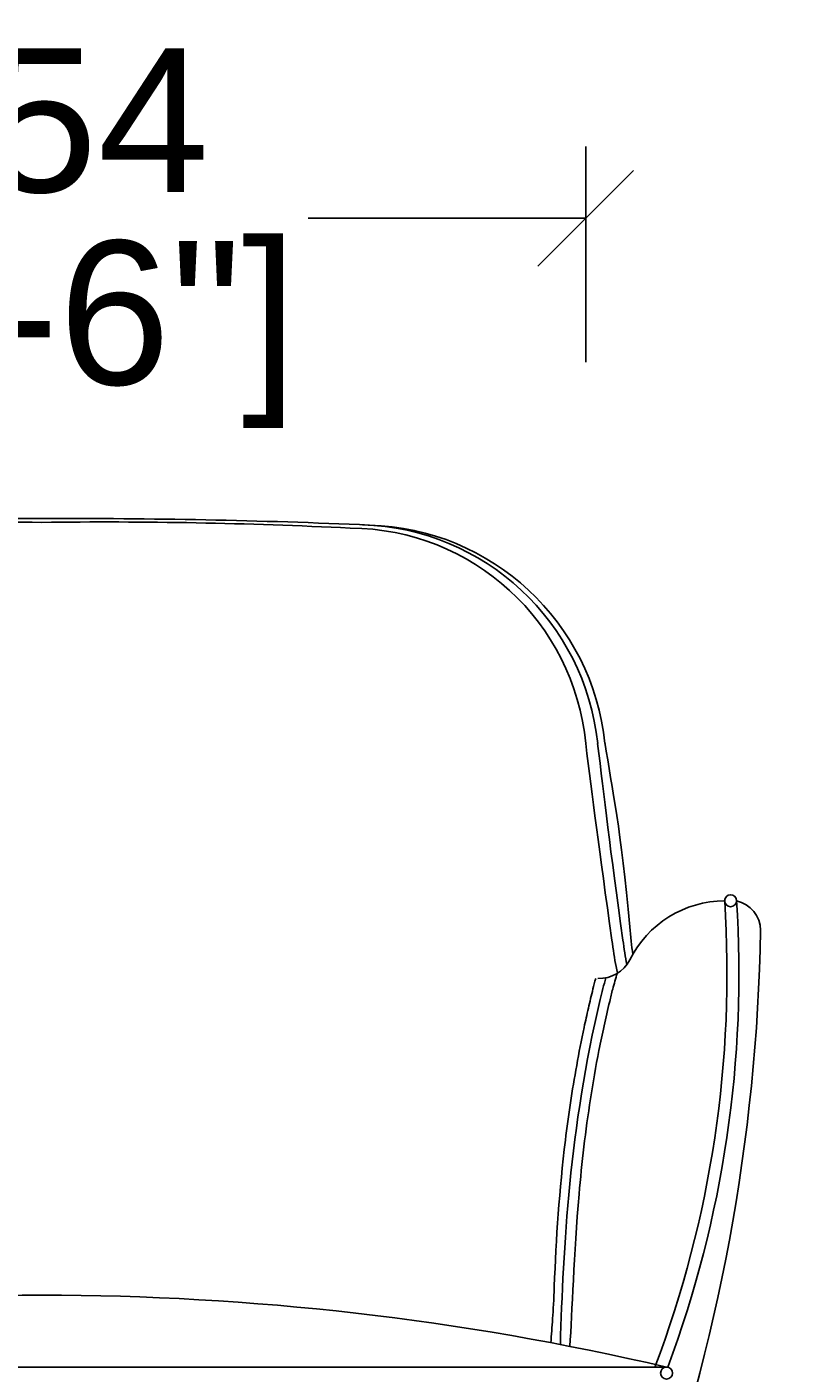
# Model space of a CAD drawing. Header units: centimetres. Extents: x -1 to 3462, y -8473 to -4832.
# Tile 9 of 18: x 781 to 1104, y -6039 to -5477. Entities that reach past the tile are written whole.
import ezdxf

# ---------------------------------------------------------------- set-up
doc = ezdxf.new("R2010")
doc.units = ezdxf.units.CM
doc.layers.add('CC-DIMENSION', color=251, linetype='Continuous')
doc.layers.add('Livello 1', color=1, linetype='Continuous')
doc.styles.add('Cassina', font='arial.ttf')
doc.dimstyles.new('ABACO custom interiors_ass', dxfattribs={"dimtxt": 3, "dimasz": 2, "dimexe": 1.5, "dimexo": 2, "dimgap": 0.5, "dimtad": 0, "dimdec": 0, "dimzin": 0, "dimdsep": 46, "dimtxsty": 'Cassina', "dimblk": 'OBLIQUE', "dimcen": 1, "dimclrd": 256, "dimclre": 256, "dimclrt": 7, "dimadec": 0, "dimazin": 0, "dimtfac": 1, "dimtdec": 0, "dimtofl": 0, "dimtmove": 1, "dimatfit": 2, "dimldrblk": 'OBLIQUE', "dimfxl": 3, "dimfxlon": 1, "dimtolj": 1, "dimtzin": 0, "dimarcsym": 1})

# ---------------------------------------------------------------- blocks, each defined once
blk = doc.blocks.new('_Oblique')
at = {"color": 0, "linetype": 'ByBlock', "lineweight": -2}
blk.add_line((-0.5, -0.5), (0.5, 0.5), dxfattribs=at)
blk = doc.blocks.new('*D73')
at = {"layer": 'CC-DIMENSION', "lineweight": -2, "transparency": 16777216}
for p, q in [((1487.29, -5839.47), (1577.29, -5839.47)), ((1547.29, -5839.47), (1547.29, -6004.9)), ((1547.29, -6532.47), (1547.29, -6367.05)), ((1487.29, -6532.47), (1577.29, -6532.47))]:
    blk.add_line(p, q, dxfattribs=at)
at = {"layer": 'Defpoints', "color": 0, "transparency": 16777216}
for p in [(1074.28, -5839.47), (1547.29, -5839.47), (1036.99, -6532.47)]:
    blk.add_point(p, dxfattribs=at)
at = {"layer": 'CC-DIMENSION', "lineweight": -2, "transparency": 16777216, "xscale": 40, "yscale": 40, "zscale": 40}
for p, rotation in [((1547.29, -5839.47), 90), ((1547.29, -6532.47), 270)]:
    blk.add_blockref('_Oblique', p, dxfattribs=dict(at, rotation=rotation))
at = {"layer": 'CC-DIMENSION', "color": 7, "transparency": 16777216, "char_height": 60, "attachment_point": 5, "rotation": 90, "style": 'Cassina'}
for s, insert in [('\\A1;[2\'-3 1/2"]', (1596.13, -6185.97)), ('\\A1;693', (1506.63, -6185.97))]:
    blk.add_mtext(s, dxfattribs=dict(at, insert=insert))
blk = doc.blocks.new('*D74')
at = {"layer": 'CC-DIMENSION', "lineweight": -2, "transparency": 16777216}
for p, q in [((1185, -6036.62), (1275, -6036.62)), ((1245, -6036.62), (1245, -6103.47)), ((1245, -6532.47), (1245, -6465.63)), ((1185, -6532.47), (1275, -6532.47))]:
    blk.add_line(p, q, dxfattribs=at)
at = {"layer": 'Defpoints', "color": 0, "transparency": 16777216}
for p in [(786.78, -6036.62), (1245, -6036.62), (1041.99, -6532.47)]:
    blk.add_point(p, dxfattribs=at)
at = {"layer": 'CC-DIMENSION', "lineweight": -2, "transparency": 16777216, "xscale": 40, "yscale": 40, "zscale": 40}
for p, rotation in [((1245, -6036.62), 90), ((1245, -6532.47), 270)]:
    blk.add_blockref('_Oblique', p, dxfattribs=dict(at, rotation=rotation))
at = {"layer": 'CC-DIMENSION', "color": 7, "transparency": 16777216, "char_height": 60, "attachment_point": 5, "rotation": 90, "style": 'Cassina'}
for s, insert in [('\\A1;[1\'-7 1/2"]', (1293.84, -6284.55)), ('\\A1;496', (1204.36, -6284.55))]:
    blk.add_mtext(s, dxfattribs=dict(at, insert=insert))
blk = doc.blocks.new('*D75')
at = {"layer": 'CC-DIMENSION', "lineweight": -2, "transparency": 16777216}
for p, q in [((559.77, -5617.11), (559.77, -5527.11)), ((1013.79, -5617.11), (1013.79, -5527.11)), ((559.77, -5557.11), (675.6, -5557.11)), ((1013.79, -5557.11), (897.95, -5557.11))]:
    blk.add_line(p, q, dxfattribs=at)
at = {"layer": 'Defpoints', "color": 0, "transparency": 16777216}
for p in [(1013.79, -5557.11), (559.77, -5776.35), (1013.79, -5776.35)]:
    blk.add_point(p, dxfattribs=at)
at = {"layer": 'CC-DIMENSION', "lineweight": -2, "transparency": 16777216, "xscale": 40, "yscale": 40, "zscale": 40, "rotation": 180}
blk.add_blockref('_Oblique', (559.77, -5557.11), dxfattribs=at)
at = {"layer": 'CC-DIMENSION', "lineweight": -2, "transparency": 16777216, "xscale": 40, "yscale": 40, "zscale": 40}
blk.add_blockref('_Oblique', (1013.79, -5557.11), dxfattribs=at)
at = {"layer": 'CC-DIMENSION', "color": 7, "transparency": 16777216, "char_height": 60, "attachment_point": 5, "style": 'Cassina'}
for s, insert in [('\\A1;454', (786.78, -5516.6)), ('\\A1;[1\'-6"]', (786.78, -5605.57))]:
    blk.add_mtext(s, dxfattribs=dict(at, insert=insert))

msp = doc.modelspace()

# ---------------------------------------------------------------- linework, layer by layer
at = {"layer": 'Livello 1'}
for p in [(526.03, -6036.62), (1047.53, -6036.62)]:
    msp.add_line(p, (786.78, -6036.62), dxfattribs=at)
for points in [[(786.78, -5682.47, 0.012211), (649.92, -5685.17, 0.376145), (551.72, -5776.36)], [(658.01, -5686.44, -0.015695), (786.78, -5684.04)], [(786.78, -5682.47, -0.012211), (923.63, -5685.17, -0.376145), (1021.83, -5776.36)], [(915.55, -5686.44, 0.015695), (786.78, -5684.04)], [(1018.79, -5776.35, 0.37554), (920.59, -5685.07)], [(1076.78, -5842.02, -0.349793), (1086.77, -5854.29, -0.082771), (1039.64, -6109.12)]]:
    msp.add_lwpolyline(points, format="xyb", dxfattribs=at)
for centre in [(1074.28, -5841.97), (1047.53, -6039.12)]:
    msp.add_circle(centre, 2.5, dxfattribs=at)
for centre, radius, start, end in [((915.09, -5785.57), 99.12, 5.3372, 89.7385), ((1072.09, -5886.6), 44.63, 90.3977, 153.4349), ((607.63, -5872.09), 465.12, 339.2835, 3.6998), ((607.63, -5872.09), 470.12, 339.5079, 3.6998), ((1019.45, -5860.11), 14.31, 267.8693, 332.8079), ((786.78, -7154.8), 1148.18, 76.87368, 103.12632)]:
    msp.add_arc(centre, radius, start, end, dxfattribs=at)
for points, knots in [([(1027.16, -5872.16), (1026.89, -5871.31), (1025.98, -5867.45), (1019.66, -5822.62), (1016.58, -5798.38), (1013.79, -5776.35)], [165.629106, 165.629106, 165.629106, 165.629106, 168.122815, 176.275209, 257.28468, 257.28468, 257.28468, 257.28468]), ([(1030.93, -5868.64), (1030.34, -5865.59), (1024.25, -5822.45), (1021.4, -5798.36), (1018.78, -5776.31)], [168.785554, 168.785554, 168.785554, 168.785554, 176.275209, 257.273833, 257.273833, 257.273833, 257.273833]), ([(1033.41, -5864.34), (1032.97, -5860.88), (1028.78, -5812.98), (1024.89, -5795.89), (1021.78, -5775.81)], [170.459234, 170.459234, 170.459234, 170.459234, 176.184268, 237.435609, 237.435609, 237.435609, 237.435609]), ([(1017.96, -5874.47), (1017.56, -5875.92), (1017.18, -5877.37), (1016.48, -5880.16), (1016.16, -5881.51), (1015.52, -5884.18), (1015.2, -5885.52), (1014.28, -5889.52), (1013.7, -5892.18), (1012, -5900.15), (1010.97, -5905.43), (1008.12, -5921.2), (1006.57, -5931.62), (1002.79, -5962.61), (1001.41, -5982.93), (1000.29, -6013.96), (999.7, -6019.85), (999.28, -6026.46)], [40.504977, 40.504977, 40.504977, 40.504977, 44.596446, 44.596446, 48.410231, 48.410231, 52.224016, 52.224016, 59.851585, 59.851585, 75.106724, 75.106724, 105.617003, 105.617003, 166.637559, 166.637559, 199.76131, 199.76131, 199.76131, 199.76131]), ([(1022.21, -5874.14), (1021.35, -5877.13), (1007.22, -5933.7), (1004.37, -5987.13), (1003.22, -6027.21)], [39.14616, 39.14616, 39.14616, 39.14616, 47.896428, 201.168768, 201.168768, 201.168768, 201.168768]), ([(1026.95, -5872.29), (1026.27, -5874.42), (1025.65, -5876.63), (1024.62, -5880.56), (1024.2, -5882.26), (1022.97, -5887.41), (1022.18, -5890.83), (1020.7, -5897.65), (1020, -5901.05), (1018, -5911.22), (1016.83, -5917.95), (1013.7, -5938.06), (1012.15, -5951.32), (1008.85, -5989.38), (1008.14, -6013.92), (1007.17, -6027.97)], [36.124369, 36.124369, 36.124369, 36.124369, 42.743823, 42.743823, 47.713986, 47.713986, 57.654311, 57.654311, 67.594635, 67.594635, 87.475285, 87.475285, 127.236584, 127.236584, 202.497789, 202.497789, 202.497789, 202.497789])]:
    msp.add_open_spline(points, degree=3, knots=knots, dxfattribs=at)

# ---------------------------------------------------------------- dimensions: what is measured, and where the dimension line sits
at = {"layer": 'CC-DIMENSION'}
dim = msp.add_linear_dim(base=(1013.79, -5557.11), p1=(559.77, -5776.35), p2=(1013.79, -5776.35), dimstyle='ABACO custom interiors_ass', override={"dimscale": 0, "dimpost": '\\X'}, dxfattribs=at)
dim.commit()
dim.dimension.update_dxf_attribs({"geometry": '*D75', "text_midpoint": (786.78, -5557.11)})
for base, p1, p2, picture, middle in [((1547.29, -5839.47), (1036.99, -6532.47), (1074.28, -5839.47), '*D73', (1547.29, -6185.97)), ((1245, -6036.62), (1041.99, -6532.47), (786.78, -6036.62), '*D74', (1245, -6284.55))]:
    dim = msp.add_linear_dim(base=base, p1=p1, p2=p2, angle=90, dimstyle='ABACO custom interiors_ass', override={"dimscale": 0, "dimpost": '\\X'}, dxfattribs=at)
    dim.commit()
    dim.dimension.update_dxf_attribs({"geometry": picture, "text_midpoint": middle})

doc.saveas('drawing.dxf')
